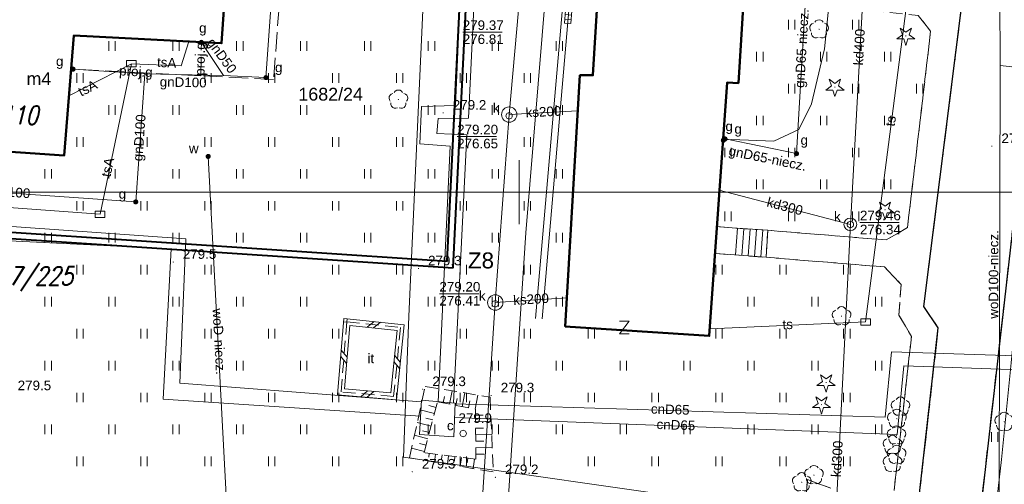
# Model space of a CAD drawing. Extents: x 0 to 6568752, y 0 to 5584302.
# Tile 33 of 74: x 6568411 to 6568488, y 5583977 to 5584013. Entities that reach past the tile are written whole.
import ezdxf
from ezdxf.enums import TextEntityAlignment as Align

# ---------------------------------------------------------------- set-up
doc = ezdxf.new("R2010")
doc.units = 0
doc.header["$PDSIZE"] = 0.75
for name, pattern in [('GAK', [3.5, 2, -0.7, 0.1, -0.7]), ('PRZER2-1', [1.5, 1, -0.5]), ('PRZER3-1', [2, 1.5, -0.5])]:
    doc.linetypes.add(name, pattern=pattern)
doc.layers.get('0').update_dxf_attribs({"linetype": 'CONTINUOUS'})
doc.layers.get('Defpoints').update_dxf_attribs({"linetype": 'CONTINUOUS'})
for name, color, linetype, lineweight in [('alarm', 51, 'CONTINUOUS', 50), ('EGBS', 7, 'CONTINUOUS', 18), ('EGBU', 7, 'CONTINUOUS', 50), ('EGBU_O', 7, 'CONTINUOUS', 50), ('EGDE_O', 7, 'CONTINUOUS', 18), ('GEPPHC', 7, 'CONTINUOUS', 18), ('GUPPRZ_O', 7, 'CONTINUOUS', 18), ('OTDN', 7, 'CONTINUOUS', 18), ('OTKC', 7, 'CONTINUOUS', 18), ('OTKJ', 7, 'CONTINUOUS', 18), ('OTKK', 7, 'CONTINUOUS', 25), ('OTRK', 7, 'CONTINUOUS', 18), ('OTRN', 7, 'CONTINUOUS', 13), ('OTRN_O', 7, 'CONTINUOUS', 13), ('OTWM', 7, 'CONTINUOUS', 18), ('OTZI', 7, 'CONTINUOUS', 18), ('OTZI_O', 7, 'CONTINUOUS', 18), ('OTZT', 7, 'CONTINUOUS', 18), ('ramka sekcji', 7, 'CONTINUOUS', 18), ('siec', 7, 'GAK', 70), ('SUPK', 7, 'CONTINUOUS', 18), ('SUPW', 7, 'CONTINUOUS', 18), ('SUPW_O', 7, 'CONTINUOUS', 18)]:
    doc.layers.add(name, color=color, linetype=linetype, lineweight=lineweight)
for name, color, linetype, lineweight, true_color in [('OTZG', 7, 'CONTINUOUS', 18, 0x008000), ('OTZL', 7, 'CONTINUOUS', 18, 0x008000), ('SUCP', 7, 'CONTINUOUS', 18, 0xd200d2), ('SUCP_O', 7, 'CONTINUOUS', 18, 0xd200d2), ('SUEP', 1, 'CONTINUOUS', 18, 0xff0000), ('SUGP', 7, 'CONTINUOUS', 18, 0xbfbf00), ('SUGP_O', 7, 'CONTINUOUS', 18, 0xbfbf00), ('SUGU', 7, 'CONTINUOUS', 18, 0xbfbf00), ('SUGU_O', 7, 'CONTINUOUS', 18, 0xbfbf00), ('SUGW', 7, 'CONTINUOUS', 18, 0xbfbf00), ('SUGW_O', 7, 'CONTINUOUS', 18, 0xbfbf00), ('SUKK', 7, 'CONTINUOUS', 18, 0x803300), ('SUKP', 7, 'CONTINUOUS', 18, 0x803300), ('SUKP_O', 7, 'CONTINUOUS', 18, 0x803300), ('SUTP', 7, 'CONTINUOUS', 18, 0xff9100), ('SUTP_O', 7, 'CONTINUOUS', 18, 0xff9100), ('SUWP', 5, 'CONTINUOUS', 18, 0x0000ff), ('SUWP_O', 5, 'CONTINUOUS', 18, 0x0000ff), ('SUWW', 5, 'CONTINUOUS', 18, 0x0000ff), ('SUWW_O', 5, 'CONTINUOUS', 18, 0x0000ff)]:
    doc.layers.add(name, color=color, linetype=linetype, lineweight=lineweight, true_color=true_color)
doc.styles.add('Arial', font='arial.ttf')
doc.styles.add('GEO-INFO', font='arial.ttf')
doc.styles.add('UZBROJENIE', font='SIMPLEX.shx', dxfattribs={"width": 0.8, "oblique": 15.00003, "height": 0.9})
doc.dimstyles.get("Standard").update_dxf_attribs({"dimtxt": 0.18, "dimasz": 0.18, "dimexe": 0.18, "dimexo": 0.0625, "dimgap": 0.09, "dimtad": 0, "dimtih": 1, "dimtoh": 1, "dimdec": 4, "dimzin": 0, "dimdsep": 46, "dimtxsty": 'Standard', "dimcen": 0.09, "dimadec": 0, "dimazin": 0, "dimtfac": 1, "dimtdec": 4, "dimtofl": 0, "dimtmove": 0, "dimatfit": 3, "dimfxl": 0, "dimtolj": 1, "dimtzin": 0, "dimarcsym": 0})

# ---------------------------------------------------------------- blocks, each defined once
blk = doc.blocks.new('D_GSPRDL1')
blk.add_hatch(color=0).paths.add_polyline_path([(0, -0.045), (0.013906, -0.042798), (0.02645, -0.036406), (0.036406, -0.02645), (0.042798, -0.013906), (0.045, 0), (0.042798, 0.013906), (0.036406, 0.02645), (0.02645, 0.036406), (0.013906, 0.042798), (0, 0.045), (-0.013906, 0.042798), (-0.02645, 0.036406), (-0.036406, 0.02645), (-0.042798, 0.013906), (-0.045, 0), (-0.042798, -0.013906), (-0.036406, -0.02645), (-0.02645, -0.036406), (-0.013906, -0.042798)])
at = {"color": 0}
for points in [[(-0.635969, -0.134326), (-0.70458, -0.024001), (-0.731429, 0.103115), (-0.713292, 0.231763), (-0.652348, 0.346501), (-0.55591, 0.433559), (-0.435555, 0.482485)], [(-0.324277, 0.563333), (-0.240553, 0.662679), (-0.127956, 0.727494), (0, 0.75), (0.127956, 0.727494), (0.240553, 0.662679), (0.324277, 0.563333)], [(0.435555, 0.482485), (0.55591, 0.433559), (0.652348, 0.346501), (0.713292, 0.231763), (0.731429, 0.103115), (0.70458, -0.024001), (0.635969, -0.134326)], [(-0.068773, -0.646351), (-0.194901, -0.677512), (-0.324092, -0.663766), (-0.440839, -0.606763), (-0.531129, -0.513345), (-0.584125, -0.394725), (-0.593465, -0.265141)], [(0.593465, -0.265141), (0.584125, -0.394725), (0.531129, -0.513345), (0.440839, -0.606763), (0.324092, -0.663766), (0.194901, -0.677512), (0.068773, -0.646351)]]:
    blk.add_lwpolyline(points, dxfattribs=at)
blk = doc.blocks.new('D_GSPRDI1')
blk.add_hatch(color=0).paths.add_polyline_path([(0, -0.045), (0.013906, -0.042798), (0.02645, -0.036406), (0.036406, -0.02645), (0.042798, -0.013906), (0.045, 0), (0.042798, 0.013906), (0.036406, 0.02645), (0.02645, 0.036406), (0.013906, 0.042798), (0, 0.045), (-0.013906, 0.042798), (-0.02645, 0.036406), (-0.036406, 0.02645), (-0.042798, 0.013906), (-0.045, 0), (-0.042798, -0.013906), (-0.036406, -0.02645), (-0.02645, -0.036406), (-0.013906, -0.042798)])
at = {"color": 0}
blk.add_lwpolyline([(0.272471, 0.088531), (0.713338, -0.231778), (0.168396, -0.231778), (0, -0.750048), (-0.168396, -0.231778), (-0.713338, -0.231778), (-0.272471, 0.088531), (-0.440867, 0.606801), (0, 0.286493), (0.440867, 0.606801)], close=True, dxfattribs=at)
blk = doc.blocks.new('D_GSPWPN1')
blk.add_hatch(color=0).paths.add_polyline_path([(-0.045, 0), (-0.043467, -0.011647), (-0.038971, -0.0225), (-0.03182, -0.03182), (-0.0225, -0.038971), (-0.011647, -0.043467), (0, -0.045), (0.011647, -0.043467), (0.0225, -0.038971), (0.03182, -0.03182), (0.038971, -0.0225), (0.043467, -0.011647), (0.045, 0), (0.043467, 0.011647), (0.038971, 0.0225), (0.03182, 0.03182), (0.0225, 0.038971), (0.011647, 0.043467), (0, 0.045), (-0.011647, 0.043467), (-0.0225, 0.038971), (-0.03182, 0.03182), (-0.038971, 0.0225), (-0.043467, 0.011647)])
blk = doc.blocks.new('D_GUPIKP1_3')
at = {"color": 0}
blk.add_lwpolyline([(0.375, -0.25), (-0.375, -0.25), (-0.375, 0.25), (0.375, 0.25)], close=True, dxfattribs=at)
blk = doc.blocks.new('D_GUPIWZ1_1')
at = {"color": 0}
blk.add_lwpolyline([(0, 0.25), (0.064705, 0.241481), (0.125, 0.216506), (0.176777, 0.176777), (0.216506, 0.125), (0.241481, 0.064705), (0.25, 0), (0.241481, -0.064705), (0.216506, -0.125), (0.176777, -0.176777), (0.125, -0.216506), (0.064705, -0.241481), (0, -0.25), (-0.064705, -0.241481), (-0.125, -0.216506), (-0.176777, -0.176777), (-0.216506, -0.125), (-0.241481, -0.064705), (-0.25, 0), (-0.241481, 0.064705), (-0.216506, 0.125), (-0.176777, 0.176777), (-0.125, 0.216506), (-0.064705, 0.241481)], close=True, dxfattribs=at)
blk = doc.blocks.new('D_GUPKKS1')
at = {"color": 0}
blk.add_lwpolyline([(0.5, -0.25), (-0.5, -0.25), (-0.5, 0.25), (0.5, 0.25)], close=True, dxfattribs=at)
for points in [[(-0.175, -0.25), (-0.175, 0.25)], [(0.175, -0.25), (0.175, 0.25)]]:
    blk.add_lwpolyline(points, dxfattribs=at)
blk = doc.blocks.new('D_GUPGZA1')
blk.add_hatch(color=0).paths.add_polyline_path([(-0.2, 0), (-0.193185, -0.051764), (-0.173205, -0.1), (-0.141421, -0.141421), (-0.1, -0.173205), (-0.051764, -0.193185), (0, -0.2), (0.051764, -0.193185), (0.1, -0.173205), (0.141421, -0.141421), (0.173205, -0.1), (0.193185, -0.051764), (0.2, 0), (0.193185, 0.051764), (0.173205, 0.1), (0.141421, 0.141421), (0.1, 0.173205), (0.051764, 0.193185), (0, 0.2), (-0.051764, 0.193185), (-0.1, 0.173205), (-0.141421, 0.141421), (-0.173205, 0.1), (-0.193185, 0.051764)])
blk = doc.blocks.new('D_GUPGUT1')
blk.add_hatch(color=0).paths.add_polyline_path([(-0.2, 0), (-0.193185, -0.051764), (-0.173205, -0.1), (-0.141421, -0.141421), (-0.1, -0.173205), (-0.051764, -0.193185), (0, -0.2), (0.051764, -0.193185), (0.1, -0.173205), (0.141421, -0.141421), (0.173205, -0.1), (0.193185, -0.051764), (0.2, 0), (0.193185, 0.051764), (0.173205, 0.1), (0.141421, 0.141421), (0.1, 0.173205), (0.051764, 0.193185), (0, 0.2), (-0.051764, 0.193185), (-0.1, 0.173205), (-0.141421, 0.141421), (-0.173205, 0.1), (-0.193185, 0.051764)])
blk = doc.blocks.new('D_GUPWZA1')
blk.add_hatch(color=0).paths.add_polyline_path([(-0.2, 0), (-0.193185, -0.051764), (-0.173205, -0.1), (-0.141421, -0.141421), (-0.1, -0.173205), (-0.051764, -0.193185), (0, -0.2), (0.051764, -0.193185), (0.1, -0.173205), (0.141421, -0.141421), (0.173205, -0.1), (0.193185, -0.051764), (0.2, 0), (0.193185, 0.051764), (0.173205, 0.1), (0.141421, 0.141421), (0.1, 0.173205), (0.051764, 0.193185), (0, 0.2), (-0.051764, 0.193185), (-0.1, 0.173205), (-0.141421, 0.141421), (-0.173205, 0.1), (-0.193185, 0.051764)])
blk = doc.blocks.new('D_GEPPHC1')
at = {"color": 0}
blk.add_lwpolyline([(-0.375, 0.5), (0.375, 0.5), (-0.375, -0.5), (0.375, -0.5)], dxfattribs=at)
blk = doc.blocks.new('D_ODTN_1')
at = {"color": 0}
for points in [[(-0.5, -0.25), (0, 0.25)], [(0, -0.25), (0.5, 0.25)]]:
    blk.add_lwpolyline(points, dxfattribs=at)
blk = doc.blocks.new('D_GSLDSO2')
at = {"color": 0}
blk.add_lwpolyline([(0, 0.25), (0, -0.25)], dxfattribs=at)
blk = doc.blocks.new('D_GSSUTR1')
at = {"color": 0}
for points in [[(-0.25666, 0.36165), (-0.25666, -0.38835)], [(0.24334, -0.38835), (0.24334, 0.36165)]]:
    blk.add_lwpolyline(points, dxfattribs=at)
blk = doc.blocks.new('*D45')
at = {"layer": 'Defpoints', "color": 0}
for p in [(6568647.5, 5584150), (6568650, 5584150), (0, 0)]:
    blk.add_point(p, dxfattribs=at)
at = {"layer": 'ramka sekcji', "color": 0, "lineweight": -2}
blk.add_line((6568649.938, 5584150), (6568647.5, 5584150), dxfattribs=at)
at = {"layer": 'ramka sekcji', "color": 0, "insert": (6568644.106, 5584150), "char_height": 0.75, "attachment_point": 5, "style": 'GEO-INFO'}
blk.add_mtext('\\A1;5584150.0000', dxfattribs=at)
blk = doc.blocks.new('*D46')
at = {"layer": 'Defpoints', "color": 0}
for p in [(6568650, 5584152.5), (6568650, 5584150), (0, 0)]:
    blk.add_point(p, dxfattribs=at)
at = {"layer": 'ramka sekcji', "color": 0, "lineweight": -2}
blk.add_line((6568650, 5584150.062), (6568650, 5584152.5), dxfattribs=at)
at = {"layer": 'ramka sekcji', "color": 0, "insert": (6568650, 5584155.896), "char_height": 0.75, "attachment_point": 5, "rotation": 90, "style": 'GEO-INFO'}
blk.add_mtext('\\A1;6568650.0000', dxfattribs=at)

msp = doc.modelspace()

# ---------------------------------------------------------------- linework, layer by layer
at = {"layer": 'EGBS', "linetype": 'Continuous', "lineweight": 18, "elevation": 10.18}
msp.add_lwpolyline([(6568469.47, 5583997.01), (6568469.33, 5583994.9), (6568466.53, 5583995.11), (6568465.3422, 5583995.19785), (6568465.48945, 5583997.2976), (6568466.69, 5583997.2)], close=True, dxfattribs=at)
for points in [[(6568466.9328, 5583995.07979), (6568467.08977, 5583997.17268)], [(6568467.4314, 5583995.04239), (6568467.58861, 5583997.13858)], [(6568467.93, 5583995.005), (6568468.08746, 5583997.10449)], [(6568468.4286, 5583994.96761), (6568468.58631, 5583997.0704)], [(6568468.9272, 5583994.93021), (6568469.08516, 5583997.0363)]]:
    msp.add_lwpolyline(points, dxfattribs=at)
at = {"layer": 'EGBU', "linetype": 'Continuous', "lineweight": 50, "elevation": 10.18}
for points in [[(6568457.96, 5584044.72), (6568458.31, 5584050.79), (6568469.73, 5584050.1), (6568467.17, 5584008.53), (6568466.28, 5584008.57), (6568464.89, 5583988.75), (6568453.62, 5583989.49), (6568454.76, 5584009.14), (6568455.78, 5584009.15)], [(6568396.53, 5584004.09), (6568397.48, 5584015.51), (6568415.39, 5584014.35), (6568416.69, 5584035.57), (6568428.33, 5584034.73), (6568426.72, 5584011.65), (6568415.15381, 5584012.25266), (6568414.4, 5584002.86)]]:
    msp.add_lwpolyline(points, close=True, dxfattribs=at)
at = {"layer": 'GUPPRZ_O', "linetype": 'Continuous', "lineweight": 13, "elevation": 10.8, "flags": 128}
for points in [[(6568445.59833, 5584012.51363), (6568448.67833, 5584012.51363)], [(6568445.15897, 5584004.34863), (6568448.23897, 5584004.34863)], [(6568476.67724, 5583997.62641), (6568479.75724, 5583997.62641)], [(6568443.76929, 5583992.04855), (6568446.84929, 5583992.04855)]]:
    msp.add_lwpolyline(points, dxfattribs=at)
at = {"layer": 'OTDN', "linetype": 'Continuous', "lineweight": 18, "elevation": 10.18}
for points in [[(6568436.30226, 5583990.11523), (6568441.00361, 5583989.6227), (6568440.41416, 5583983.75006), (6568435.79995, 5583984.14204)], [(6568436.75774, 5583989.56477), (6568440.45639, 5583989.1773), (6568439.96584, 5583984.28994), (6568436.34005, 5583984.59796)]]:
    msp.add_lwpolyline(points, close=True, dxfattribs=at)
at = {"layer": 'OTKC', "linetype": 'PRZER2-1', "lineweight": 18, "elevation": 10.18}
for points in [[(6568485.91, 5584024.62), (6568481.67, 5583991.05), (6568482.81, 5583989.38), (6568479.43, 5583959.52)], [(6568479.35, 5583976.64), (6568480.71, 5583988.7), (6568479.73, 5583990.38), (6568479.9, 5583992.78), (6568478.6, 5583994.15), (6568469.33, 5583994.9), (6568469.47, 5583997.01), (6568478.74, 5583996.26), (6568480.4, 5583997.22), (6568482.21, 5584012.59), (6568481.23, 5584013.83)], [(6568472.42, 5583975.54), (6568472.57, 5583977.51), (6568474.39, 5583976.83)]]:
    msp.add_lwpolyline(points, dxfattribs=at)
at = {"layer": 'OTKJ', "linetype": 'PRZER3-1', "lineweight": 18, "elevation": 10.18}
msp.add_lwpolyline([(6568479.43, 5583959.52), (6568482.81, 5583989.38), (6568481.67, 5583991.05), (6568485.91, 5584024.62, 0.1555909), (6568484.5, 5584029.71, -0.10088804), (6568483.12, 5584034.18), (6568483.49, 5584047.4, 0.16990276), (6568482.77, 5584049.61, 0.21782823), (6568480.18, 5584050.99), (6568467.69, 5584052.24), (6568467.61, 5584051.68), (6568458.05, 5584052.25), (6568458.24, 5584055.28), (6568458.36, 5584057.68), (6568460.81, 5584057.54), (6568461.25, 5584063.04), (6568468.42, 5584062.61), (6568469.54, 5584062.52), (6568484.6, 5584061.58), (6568484.2, 5584055.99), (6568486.02, 5584055.87), (6568488.46, 5584052.49)], format="xyb", dxfattribs=at)
msp.add_lwpolyline([(6568491.46, 5584022.01), (6568484.15, 5583957.94)], dxfattribs=at)
at = {"layer": 'OTKK', "linetype": 'Continuous', "lineweight": 25, "elevation": 10.18}
msp.add_lwpolyline([(6568479.43, 5583959.52), (6568482.81, 5583989.38), (6568481.67, 5583991.05), (6568485.91, 5584024.62, 0.1555909), (6568484.5, 5584029.71, -0.10088804), (6568483.12, 5584034.18), (6568483.49, 5584047.4, 0.16990276), (6568482.77, 5584049.61, 0.21782823), (6568480.18, 5584050.99), (6568467.69, 5584052.24), (6568467.61, 5584051.68), (6568458.05, 5584052.25), (6568458.24, 5584055.28), (6568458.36, 5584057.68), (6568460.81, 5584057.54), (6568461.25, 5584063.04), (6568468.42, 5584062.61), (6568469.54, 5584062.52), (6568484.6, 5584061.58), (6568484.2, 5584055.99), (6568486.02, 5584055.87), (6568488.77, 5584055.87)], format="xyb", dxfattribs=at)
msp.add_lwpolyline([(6568491.46, 5584022.01), (6568484.15, 5583957.94), (6568483.98, 5583956.41), (6568482.65, 5583944.47, 0.30093923), (6568486.4, 5583941.41), (6568490.8, 5583941.07), (6568504.52, 5583940.09), (6568516.6, 5583939.33), (6568518.1, 5583939.57), (6568519.45, 5583940.18), (6568520.51, 5583941.04), (6568521.12, 5583942.1), (6568521.54, 5583943.5), (6568521.72, 5583944.8), (6568522.35, 5583954.37), (6568522.99, 5583964.31), (6568524.46, 5583985.77), (6568525.11, 5583995.29), (6568526.69, 5584018.78, 0.3744978), (6568522.95, 5584024.16), (6568495.52, 5584025.94), (6568492.35, 5584024.29)], format="xyb", close=True, dxfattribs=at)
at = {"layer": 'OTRK', "linetype": 'PRZER2-1', "lineweight": 18, "elevation": 10.06}
for points in [[(6568442.66, 5583984.8), (6568447.74, 5583983.96), (6568447.98, 5583978.11), (6568441.43, 5583979.21), (6568442.65785, 5583984.79023)], [(6568443.62, 5583983.59), (6568446.59, 5583983.01), (6568446.63, 5583979.1), (6568442.57, 5583979.61), (6568443.61745, 5583983.58033)]]:
    msp.add_lwpolyline(points, dxfattribs=at)
for points in [[(6568442.66, 5583984.8), (6568447.74, 5583983.96), (6568447.98, 5583978.11), (6568441.43, 5583979.21)], [(6568443.62, 5583983.59), (6568446.59, 5583983.01), (6568446.63, 5583979.1), (6568442.57, 5583979.61)]]:
    msp.add_lwpolyline(points, close=True, dxfattribs=at)
at = {"layer": 'OTRK', "linetype": 'Continuous', "lineweight": 18, "elevation": 10.06}
for points in [[(6568444.55863, 5583983.4067), (6568444.76282, 5583984.45229)], [(6568444.05915, 5583983.50424), (6568444.15983, 5583984.01979)], [(6568445.0581, 5583983.30916), (6568445.16161, 5583983.8392)], [(6568445.55758, 5583983.21162), (6568445.76742, 5583984.28617)], [(6568446.05705, 5583983.11408), (6568446.16339, 5583983.6586)], [(6568446.55653, 5583983.01654), (6568446.77203, 5583984.12006)], [(6568443.37604, 5583982.66528), (6568442.25534, 5583982.96094)], [(6568443.50586, 5583983.15736), (6568442.93533, 5583983.30787)], [(6568443.24622, 5583982.17321), (6568442.69605, 5583982.31835)], [(6568446.59486, 5583982.53522), (6568447.1964, 5583982.54137)], [(6568443.1164, 5583981.68113), (6568442.03643, 5583981.96605)], [(6568442.98659, 5583981.18906), (6568442.45678, 5583981.32883)], [(6568446.60006, 5583982.02633), (6568447.81882, 5583982.0388)], [(6568446.60527, 5583981.51745), (6568447.22248, 5583981.52376)], [(6568442.85677, 5583980.69698), (6568441.81752, 5583980.97116)], [(6568446.61048, 5583981.00857), (6568447.86056, 5583981.02135)], [(6568442.59713, 5583979.71284), (6568441.59861, 5583979.97627)], [(6568442.72695, 5583980.20491), (6568442.21751, 5583980.33931)], [(6568446.61568, 5583980.49968), (6568447.24856, 5583980.50616)], [(6568446.62089, 5583979.9908), (6568447.9023, 5583980.00391)], [(6568442.96942, 5583979.55983), (6568442.932, 5583979.26193)], [(6568443.39689, 5583978.87968), (6568443.47436, 5583979.4964)], [(6568443.9793, 5583979.43297), (6568443.93925, 5583979.11415)], [(6568444.40152, 5583978.71097), (6568444.48424, 5583979.36954)], [(6568444.98919, 5583979.30611), (6568444.94651, 5583978.96636)], [(6568445.40614, 5583978.54225), (6568445.49413, 5583979.24268)], [(6568445.99907, 5583979.17925), (6568445.95376, 5583978.81857)], [(6568446.41077, 5583978.37353), (6568446.50401, 5583979.11583)], [(6568446.62609, 5583979.48191), (6568447.27463, 5583979.48855)]]:
    msp.add_lwpolyline(points, dxfattribs=at)
at = {"layer": 'OTWM', "linetype": 'Continuous', "lineweight": 18, "elevation": 10.06}
for points in [[(6568451.30093, 5583990.12154), (6568455.92093, 5584043.54154)], [(6568451.79907, 5583990.07846), (6568456.41907, 5584043.49846)]]:
    msp.add_lwpolyline(points, dxfattribs=at)
at = {"layer": 'OTZI', "linetype": 'PRZER2-1', "lineweight": 18, "elevation": 10.1}
msp.add_lwpolyline([(6568436.53, 5583989.84), (6568440.73, 5583989.4), (6568440.19, 5583984.02), (6568436.07, 5583984.37)], close=True, dxfattribs=at)
at = {"layer": 'OTZT', "color": 7, "linetype": 'PRZER2-1', "lineweight": 18, "elevation": 10.1}
for points in [[(6568457.96, 5584044.72), (6568455.78, 5584009.15), (6568454.76, 5584009.14), (6568453.62, 5583989.49), (6568464.89, 5583988.75), (6568465.3422, 5583995.19785), (6568466.53, 5583995.11), (6568469.33, 5583994.9), (6568478.6, 5583994.15), (6568479.9, 5583992.78), (6568479.73, 5583990.38), (6568480.71, 5583988.7), (6568479.35, 5583976.64)], [(6568396.53, 5584004.09), (6568414.4, 5584002.86), (6568415.15381, 5584012.25266), (6568426.72, 5584011.65), (6568428.33, 5584034.73)], [(6568474.39, 5583976.83), (6568472.57, 5583977.51), (6568472.42, 5583975.54)]]:
    msp.add_lwpolyline(points, dxfattribs=at)
for points in [[(6568492.35, 5584024.29), (6568503.85, 5584023.57), (6568504.39, 5584021.06), (6568506.51, 5584020.9), (6568504.04, 5583981.61), (6568503.05, 5583981.54), (6568501.71, 5583959.62), (6568513.06, 5583958.91), (6568513.47715, 5583965.46012), (6568514.66, 5583965.47), (6568517.68, 5583965.27), (6568519.68, 5583965.14), (6568520.3, 5583964.56), (6568519.81, 5583957.01), (6568519.05, 5583956.54), (6568484.15, 5583957.94), (6568491.46, 5584022.01)], [(6568467.57336, 5584015.07979), (6568468.71, 5584015.01), (6568471.56, 5584014.81), (6568481.23, 5584013.83), (6568482.21, 5584012.59), (6568480.4, 5583997.22), (6568478.74, 5583996.26), (6568469.47, 5583997.01), (6568466.69, 5583997.2), (6568465.48945, 5583997.2976), (6568466.28, 5584008.57), (6568467.17, 5584008.53)], [(6568436.53, 5583989.84), (6568440.73, 5583989.4), (6568440.19, 5583984.02), (6568436.07, 5583984.37)]]:
    msp.add_lwpolyline(points, close=True, dxfattribs=at)
at = {"layer": 'ramka sekcji'}
for p, q in [((6568450, 5584000), (6568450, 5584002.5)), ((6568676.7409, 5584000), (6568400, 5584000)), ((6568450, 5584000), (6568447.5, 5584000)), ((6568450, 5584000), (6568450, 5583997.5)), ((6568450, 5584000), (6568452.5, 5584000))]:
    msp.add_line(p, q, dxfattribs=at)
at = {"layer": 'siec', "linetype": 'ByBlock', "lineweight": 40}
for p, q in [((6568444.3839, 5583994.60146), (6568449.1148, 5584090.92644)), ((6568444.8496, 5583994.06937), (6568449.5805, 5584090.39435)), ((6568362.1417, 5584000.07329), (6568444.3839, 5583994.60146)), ((6568362.6074, 5583999.5412), (6568444.8496, 5583994.06937))]:
    msp.add_line(p, q, dxfattribs=at)
at = {"layer": 'SUCP', "linetype": 'Continuous', "lineweight": 18, "elevation": 10.14}
for points in [[(6568443.67759, 5583983.5973), (6568444.60792, 5584003.60668), (6568442.23031, 5584003.78912), (6568442.37542, 5584006.71277), (6568445.02385, 5584006.77743), (6568447.76431, 5584069.6426), (6568445.65005, 5584069.72503), (6568445.82244, 5584073.37558), (6568448.23829, 5584073.32442), (6568448.83942, 5584089.2927)], [(6568444.86243, 5583983.49634), (6568445.90621, 5584004.4756), (6568443.55985, 5584004.59751), (6568443.66659, 5584005.75548), (6568446.04145, 5584005.78609), (6568449.17754, 5584070.73059), (6568447.00832, 5584070.81245), (6568447.07333, 5584072.15733), (6568449.07717, 5584072.12825), (6568449.94877, 5584089.2063)], [(6568394.82918, 5583998.40425), (6568423.93706, 5583996.3475), (6568423.44804, 5583985.04039), (6568442.35353, 5583983.57885)], [(6568394.81398, 5583996.94923), (6568422.79053, 5583995.56819), (6568422.16309, 5583983.80732), (6568442.28778, 5583982.47832)], [(6568445.00521, 5583983.43518), (6568478.65877, 5583982.40019), (6568479.14137, 5583987.49111), (6568504.35917, 5583986.68694)], [(6568444.95886, 5583982.36863), (6568479.58999, 5583981.04306), (6568480.10032, 5583986.40728), (6568504.28975, 5583985.58281)]]:
    msp.add_lwpolyline(points, dxfattribs=at)
at = {"layer": 'SUEP', "linetype": 'Continuous', "lineweight": 18, "elevation": 10.14}
for points in [[(6568461.96392, 5584050.56923), (6568462.1777, 5584051.59338), (6568455.34395, 5584051.84535), (6568453.40597, 5584031.5088), (6568450.53309, 5583996.80907), (6568448.53546, 5583966.36094), (6568408.78897, 5583972.06926), (6568392.59187, 5583974.08072), (6568365.19254, 5583976.97792)], [(6568444.01192, 5584047.82702), (6568441.38542, 5583990.29269), (6568440.95352, 5583979.26726), (6568466.45054, 5583975.60951), (6568466.39316, 5583974.00964), (6568466.2272, 5583973.46246), (6568467.21386, 5583948.20619), (6568536.11292, 5583940.91441), (6568541.52968, 5583940.57618), (6568547.44455, 5583941.31845), (6568547.39903, 5583950.90062), (6568548.75489, 5583954.02615)], [(6568489.97288, 5583999.37746), (6568489.36683, 5583995.26633), (6568488.5079, 5583986.64558), (6568487.7444, 5583979.07715), (6568485.36304, 5583958.22483), (6568484.202, 5583952.45002), (6568483.87665, 5583948.2583), (6568490.93668, 5583947.54838), (6568500.89697, 5583947.02164), (6568501.6896, 5583945.31919)]]:
    msp.add_lwpolyline(points, dxfattribs=at)
at = {"layer": 'SUGP', "linetype": 'PRZER3-1', "lineweight": 18, "elevation": 10.14}
for points in [[(6568443.88641, 5584066.51975), (6568443.72414, 5584062.22925), (6568443.21709, 5584048.83953), (6568433.04301, 5584038.55306), (6568432.86106, 5584036.14952), (6568431.82595, 5584022.47563), (6568430.79083, 5584008.80175), (6568425.09346, 5584009.09886)], [(6568425.09346, 5584009.09886), (6568425.14757, 5584011.73193)], [(6568425.09346, 5584009.09886), (6568414.94353, 5584009.63256)]]:
    msp.add_lwpolyline(points, dxfattribs=at)
at = {"layer": 'SUGP', "linetype": 'Continuous', "lineweight": 18, "elevation": 10.14}
for points in [[(6568443.09135, 5584062.13219), (6568442.91103, 5584049.74296), (6568432.31396, 5584038.82759), (6568430.19977, 5584008.96016), (6568426.86624, 5584009.13821), (6568420.71721, 5584009.26097), (6568420.00537, 5583999.23606), (6568399.8317, 5584000.64916), (6568398.79, 5584000.83), (6568378.45287, 5584002.14573), (6568369.70734, 5584002.75806), (6568368.25098, 5584002.86003), (6568324.94601, 5584006.99931), (6568325.04379, 5584016.05039)], [(6568474.37, 5584021.35), (6568474.6, 5584018.22), (6568473.9, 5584011.2), (6568472.89, 5584006.92), (6568471.9, 5584004.91), (6568469.93, 5584003.98), (6568466.62, 5584004.13), (6568466.27, 5584004.09)], [(6568472.69103, 5584019.47132), (6568471.71245, 5584003.01175), (6568466.12, 5584004.16)], [(6568426.86624, 5584009.13821), (6568425.14688, 5584011.71853)], [(6568420.71721, 5584009.26097), (6568415.1, 5584009.62)], [(6568466.27, 5584004.09), (6568465.99, 5584004.06)]]:
    msp.add_lwpolyline(points, dxfattribs=at)
at = {"layer": 'SUKP', "linetype": 'Continuous', "lineweight": 18, "elevation": 10.14}
for points in [[(6568475.92724, 5583997.47087), (6568477.46079, 5584025.21789), (6568478.122, 5584037.99462), (6568478.85475, 5584047.16751), (6568493.64703, 5584044.91271), (6568504.50909, 5584043.26259), (6568515.26399, 5584041.39106), (6568526.1644, 5584039.77518), (6568539.29717, 5584037.40052), (6568557.51513, 5584034.18498)], [(6568452.3056, 5584042.0096), (6568450.97527, 5584028.98349), (6568449.9658, 5584014.23627), (6568449.23205, 5584006.06716), (6568448.14265, 5583991.36195), (6568445.77966, 5583955.21846)], [(6568454.59825, 5584006.35195), (6568449.23205, 5584006.06716)], [(6568465.65216, 5584000.16574), (6568475.92724, 5583997.47087)], [(6568473.35371, 5583941.09358), (6568474.01551, 5583959.02734), (6568475.92724, 5583997.47087)], [(6568453.74971, 5583991.72584), (6568448.14265, 5583991.36195)]]:
    msp.add_lwpolyline(points, dxfattribs=at)
at = {"layer": 'SUPK', "linetype": 'Continuous', "lineweight": 18, "elevation": 10.14}
for points in [[(6568449.23205, 5584005.46716, -1), (6568449.23205, 5584006.66716, -1)], [(6568475.92724, 5583996.97087, -1), (6568475.92724, 5583997.97087, -1)], [(6568448.14265, 5583990.76195, -1), (6568448.14265, 5583991.96195, -1)]]:
    msp.add_lwpolyline(points, format="xyb", close=True, dxfattribs=at)
msp.add_lwpolyline([(6568445.00733, 5583983.48399), (6568442.36134, 5583983.70946), (6568442.20115, 5583981.02847), (6568444.89286, 5583980.85007)], close=True, dxfattribs=at)
at = {"layer": 'SUTP', "linetype": 'Continuous', "lineweight": 18, "elevation": 10.14}
for points in [[(6568481.1932, 5584021.25504), (6568477.12486, 5583989.84116)], [(6568419.67, 5584010.05), (6568423.56245, 5584009.89258), (6568424.17023, 5584011.78286)], [(6568375.40989, 5584000.51141), (6568394.02807, 5583999.98126), (6568417.21182, 5583998.26984), (6568419.67, 5584010.05)], [(6568414.77564, 5584007.54057), (6568419.67, 5584010.05)], [(6568464.92848, 5583989.29874), (6568477.12486, 5583989.84116)]]:
    msp.add_lwpolyline(points, dxfattribs=at)
at = {"layer": 'SUWP', "linetype": 'Continuous', "lineweight": 18, "elevation": 10.14}
for points in [[(6568487.62073, 5584015.3682), (6568487.65573, 5584009.91256), (6568487.52, 5583955.8), (6568487.45, 5583955.37), (6568487.48, 5583955.32)], [(6568487.65573, 5584009.91256), (6568505.69146, 5584007.87963)], [(6568425.67848, 5584002.79645), (6568427.21846, 5583973.81621), (6568414.65681, 5583974.54188)]]:
    msp.add_lwpolyline(points, dxfattribs=at)

# ---------------------------------------------------------------- block references
at = {"layer": 'GEPPHC', "linetype": 'Continuous', "lineweight": 18}
msp.add_blockref('D_GEPPHC1', (6568458.24772, 5583989.40023, 10.24), dxfattribs=at)
at = {"layer": 'OTDN', "linetype": 'Continuous', "lineweight": 18}
for name, p, rotation in [('D_GSLDSO2', (6568436.53, 5583989.84, 10.18), 85.19301809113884), ('D_GSLDSO2', (6568436.53, 5583989.84, 10.18), 354.0194004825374), ('D_ODTN_1', (6568438.63, 5583989.62, 10.18), 354.0194004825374), ('D_ODTN_1', (6568438.63, 5583989.62, 10.18), 354.0194004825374), ('D_ODTN_1', (6568436.3, 5583987.105, 10.18), 85.19301809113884), ('D_ODTN_1', (6568436.3, 5583987.105, 10.18), 85.19301809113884), ('D_ODTN_1', (6568440.46, 5583986.71, 10.18), 264.268318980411), ('D_ODTN_1', (6568440.46, 5583986.71, 10.18), 264.268318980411), ('D_ODTN_1', (6568438.13, 5583984.195, 10.18), 175.1442984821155), ('D_ODTN_1', (6568438.13, 5583984.195, 10.18), 175.1442984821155)]:
    msp.add_blockref(name, p, dxfattribs=dict(at, rotation=rotation))
at = {"layer": 'OTRN', "linetype": 'Continuous', "lineweight": 13}
for p in [(6568444.07, 5584006.2, 10.08), (6568487, 5584003.59, 10.08), (6568422.94, 5583994.53, 10.08), (6568442.13, 5583994.02, 10.08), (6568442.47, 5583984.57, 10.08), (6568447.82, 5583984.08, 10.08), (6568444.51, 5583981.69, 10.08), (6568441.65, 5583978.12, 10.08), (6568448.15, 5583977.68, 10.08)]:
    msp.add_blockref('D_GSPWPN1', p, dxfattribs=at)
at = {"layer": 'OTZG', "linetype": 'Continuous', "lineweight": 18}
for p in [(6568480.27, 5584012.22, 10.12), (6568474.72, 5584008.22, 10.12), (6568478.64, 5583998.62, 10.12), (6568474.03, 5583985.1, 10.12), (6568473.67, 5583983.37, 10.12)]:
    msp.add_blockref('D_GSPRDI1', p, dxfattribs=at)
at = {"layer": 'OTZL', "linetype": 'Continuous', "lineweight": 18}
for p in [(6568473.48, 5584012.74, 10.12), (6568440.56, 5584007.24, 10.12), (6568475.24, 5583990.29, 10.12), (6568479.85, 5583983.22, 10.12), (6568479.57, 5583982.27, 10.12), (6568487.97, 5583982.03, 10.12), (6568479.54, 5583980.97, 10.12), (6568479.23, 5583980.22, 10.12), (6568479.55, 5583979.45, 10.12), (6568479.23, 5583978.82, 10.12), (6568473.08, 5583977.86, 10.12), (6568472.12, 5583977.3, 10.12)]:
    msp.add_blockref('D_GSPRDL1', p, dxfattribs=at)
at = {"layer": 'OTZT', "color": 7, "linetype": 'Continuous', "lineweight": 18}
for p in [(6568471.34973, 5584013.1168, 10.1), (6568476.34973, 5584013.1168, 10.1), (6568418.16, 5584011.44306, 10.1), (6568423.16, 5584011.44306, 10.1), (6568428.16, 5584011.44306, 10.1), (6568433.16, 5584011.44306, 10.1), (6568438.16, 5584011.44306, 10.1), (6568443.16, 5584011.44306, 10.1), (6568448.16, 5584011.44306, 10.1), (6568453.16, 5584011.44306, 10.1), (6568468.84973, 5584010.6168, 10.1), (6568473.84973, 5584010.6168, 10.1), (6568478.84973, 5584010.6168, 10.1), (6568415.66, 5584008.94306, 10.1), (6568420.66, 5584008.94306, 10.1), (6568425.66, 5584008.94306, 10.1), (6568430.66, 5584008.94306, 10.1), (6568435.66, 5584008.94306, 10.1), (6568440.66, 5584008.94306, 10.1), (6568445.66, 5584008.94306, 10.1), (6568450.66, 5584008.94306, 10.1), (6568471.34973, 5584008.1168, 10.1), (6568476.34973, 5584008.1168, 10.1), (6568481.34973, 5584008.1168, 10.1), (6568418.16, 5584006.44306, 10.1), (6568423.16, 5584006.44306, 10.1), (6568428.16, 5584006.44306, 10.1), (6568433.16, 5584006.44306, 10.1), (6568438.16, 5584006.44306, 10.1), (6568443.16, 5584006.44306, 10.1), (6568448.16, 5584006.44306, 10.1), (6568453.16, 5584006.44306, 10.1), (6568468.84973, 5584005.6168, 10.1), (6568473.84973, 5584005.6168, 10.1), (6568478.84973, 5584005.6168, 10.1), (6568415.66, 5584003.94306, 10.1), (6568420.66, 5584003.94306, 10.1), (6568425.66, 5584003.94306, 10.1), (6568430.66, 5584003.94306, 10.1), (6568435.66, 5584003.94306, 10.1), (6568440.66, 5584003.94306, 10.1), (6568445.66, 5584003.94306, 10.1), (6568450.66, 5584003.94306, 10.1), (6568466.34973, 5584003.1168, 10.1), (6568471.34973, 5584003.1168, 10.1), (6568476.34973, 5584003.1168, 10.1), (6568413.16, 5584001.44306, 10.1), (6568418.16, 5584001.44306, 10.1), (6568423.16, 5584001.44306, 10.1), (6568428.16, 5584001.44306, 10.1), (6568433.16, 5584001.44306, 10.1), (6568438.16, 5584001.44306, 10.1), (6568443.16, 5584001.44306, 10.1), (6568448.16, 5584001.44306, 10.1), (6568453.16, 5584001.44306, 10.1), (6568468.84973, 5584000.6168, 10.1), (6568473.84973, 5584000.6168, 10.1), (6568478.84973, 5584000.6168, 10.1), (6568415.66, 5583998.94306, 10.1), (6568420.66, 5583998.94306, 10.1), (6568425.66, 5583998.94306, 10.1), (6568430.66, 5583998.94306, 10.1), (6568435.66, 5583998.94306, 10.1), (6568440.66, 5583998.94306, 10.1), (6568445.66, 5583998.94306, 10.1), (6568450.66, 5583998.94306, 10.1), (6568466.34973, 5583998.1168, 10.1), (6568471.34973, 5583998.1168, 10.1), (6568476.34973, 5583998.1168, 10.1), (6568413.16, 5583996.44306, 10.1), (6568418.16, 5583996.44306, 10.1), (6568423.16, 5583996.44306, 10.1), (6568428.16, 5583996.44306, 10.1), (6568433.16, 5583996.44306, 10.1), (6568438.16, 5583996.44306, 10.1), (6568443.16, 5583996.44306, 10.1), (6568448.16, 5583996.44306, 10.1), (6568453.16, 5583996.44306, 10.1), (6568415.66, 5583993.94306, 10.1), (6568420.66, 5583993.94306, 10.1), (6568425.66, 5583993.94306, 10.1), (6568430.66, 5583993.94306, 10.1), (6568435.66, 5583993.94306, 10.1), (6568440.66, 5583993.94306, 10.1), (6568445.66, 5583993.94306, 10.1), (6568450.66, 5583993.94306, 10.1), (6568465.66, 5583993.94306, 10.1), (6568470.66, 5583993.94306, 10.1), (6568475.66, 5583993.94306, 10.1), (6568413.16, 5583991.44306, 10.1), (6568418.16, 5583991.44306, 10.1), (6568423.16, 5583991.44306, 10.1), (6568428.16, 5583991.44306, 10.1), (6568433.16, 5583991.44306, 10.1), (6568438.16, 5583991.44306, 10.1), (6568443.16, 5583991.44306, 10.1), (6568448.16, 5583991.44306, 10.1), (6568453.16, 5583991.44306, 10.1), (6568468.16, 5583991.44306, 10.1), (6568473.16, 5583991.44306, 10.1), (6568478.16, 5583991.44306, 10.1), (6568415.66, 5583988.94306, 10.1), (6568420.66, 5583988.94306, 10.1), (6568425.66, 5583988.94306, 10.1), (6568430.66, 5583988.94306, 10.1), (6568435.66, 5583988.94306, 10.1), (6568445.66, 5583988.94306, 10.1), (6568450.66, 5583988.94306, 10.1), (6568455.66, 5583988.94306, 10.1), (6568465.66, 5583988.94306, 10.1), (6568470.66, 5583988.94306, 10.1), (6568475.66, 5583988.94306, 10.1), (6568413.16, 5583986.44306, 10.1), (6568418.16, 5583986.44306, 10.1), (6568423.16, 5583986.44306, 10.1), (6568428.16, 5583986.44306, 10.1), (6568433.16, 5583986.44306, 10.1), (6568443.16, 5583986.44306, 10.1), (6568448.16, 5583986.44306, 10.1), (6568453.16, 5583986.44306, 10.1), (6568458.16, 5583986.44306, 10.1), (6568463.16, 5583986.44306, 10.1), (6568468.16, 5583986.44306, 10.1), (6568473.16, 5583986.44306, 10.1), (6568478.16, 5583986.44306, 10.1), (6568415.66, 5583983.94306, 10.1), (6568420.66, 5583983.94306, 10.1), (6568425.66, 5583983.94306, 10.1), (6568430.66, 5583983.94306, 10.1), (6568435.66, 5583983.94306, 10.1), (6568440.66, 5583983.94306, 10.1), (6568445.66, 5583983.94306, 10.1), (6568450.66, 5583983.94306, 10.1), (6568455.66, 5583983.94306, 10.1), (6568460.66, 5583983.94306, 10.1), (6568465.66, 5583983.94306, 10.1), (6568470.66, 5583983.94306, 10.1), (6568475.66, 5583983.94306, 10.1), (6568413.16, 5583981.44306, 10.1), (6568418.16, 5583981.44306, 10.1), (6568423.16, 5583981.44306, 10.1), (6568428.16, 5583981.44306, 10.1), (6568433.16, 5583981.44306, 10.1), (6568438.16, 5583981.44306, 10.1), (6568443.16, 5583981.44306, 10.1), (6568448.16, 5583981.44306, 10.1), (6568453.16, 5583981.44306, 10.1), (6568458.16, 5583981.44306, 10.1), (6568463.16, 5583981.44306, 10.1), (6568468.16, 5583981.44306, 10.1), (6568473.16, 5583981.44306, 10.1), (6568478.16, 5583981.44306, 10.1), (6568487.225, 5583980.85811, 10.1), (6568415.66, 5583978.94306, 10.1), (6568420.66, 5583978.94306, 10.1), (6568425.66, 5583978.94306, 10.1), (6568430.66, 5583978.94306, 10.1), (6568435.66, 5583978.94306, 10.1), (6568440.66, 5583978.94306, 10.1), (6568445.66, 5583978.94306, 10.1), (6568450.66, 5583978.94306, 10.1), (6568455.66, 5583978.94306, 10.1), (6568460.66, 5583978.94306, 10.1), (6568465.66, 5583978.94306, 10.1), (6568470.66, 5583978.94306, 10.1), (6568475.66, 5583978.94306, 10.1)]:
    msp.add_blockref('D_GSSUTR1', p, dxfattribs=at)
at = {"layer": 'SUGU', "linetype": 'Continuous', "lineweight": 18}
for p in [(6568430.19977, 5584008.96016, 10.16), (6568471.71245, 5584003.01175, 10.16), (6568420.00537, 5583999.23606, 10.16)]:
    msp.add_blockref('D_GUPGUT1', p, dxfattribs=at)
at = {"layer": 'SUGW', "linetype": 'Continuous', "lineweight": 18}
for p in [(6568425.14688, 5584011.71853, 10.16), (6568415.1, 5584009.62, 10.16), (6568465.99, 5584004.06, 10.16), (6568466.12, 5584004.16, 10.16)]:
    msp.add_blockref('D_GUPGZA1', p, dxfattribs=at)
at = {"layer": 'SUKK', "linetype": 'Continuous', "lineweight": 18, "rotation": 85.7258035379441}
msp.add_blockref('D_GUPKKS1', (6568453.85, 5584013.7, 10.16), dxfattribs=at)
at = {"layer": 'SUPK', "linetype": 'Continuous', "lineweight": 18}
for p in [(6568419.67, 5584010.05, 10.16), (6568417.21182, 5583998.26984, 10.16), (6568477.12486, 5583989.84116, 10.16)]:
    msp.add_blockref('D_GUPIKP1_3', p, dxfattribs=at)
at = {"layer": 'SUPW', "linetype": 'Continuous', "lineweight": 18}
for p in [(6568449.2258, 5584005.96735, 10.18), (6568475.92724, 5583997.47087, 10.18), (6568448.13526, 5583991.26223, 10.18), (6568445.63, 5583981.11, 10.18)]:
    msp.add_blockref('D_GUPIWZ1_1', p, dxfattribs=at)
at = {"layer": 'SUWW', "linetype": 'Continuous', "lineweight": 18}
msp.add_blockref('D_GUPWZA1', (6568425.67848, 5584002.79645, 10.16), dxfattribs=at)

# ---------------------------------------------------------------- texts
at = {"layer": 'alarm', "color": 0, "lineweight": 30, "style": 'UZBROJENIE', "oblique": 15.00003, "width": 0.8}
for s, p in [('42,4/110', (6568404.85729, 5584005.2977)), ('139,7/225', (6568406.59703, 5583992.71889, 10.18))]:
    msp.add_text(s, height=1.44, dxfattribs=at).set_placement(p)
at = {"layer": 'alarm', "color": 0, "linetype": 'Continuous', "lineweight": 30, "style": 'GEO-INFO'}
msp.add_text('Z8', height=1.25, dxfattribs=at).set_placement((6568447.02523, 5583994.65627, -9.52), align=Align.MIDDLE)
at = {"layer": 'EGBU_O', "linetype": 'Continuous', "lineweight": 0, "style": 'Arial'}
msp.add_text('m4', height=1, dxfattribs=at).set_placement((6568412.43, 5584008.37521, 10.8), align=Align.CENTER)
at = {"layer": 'EGDE_O', "linetype": 'Continuous', "style": 'Arial'}
msp.add_text('1682/24', height=1, dxfattribs=at).set_placement((6568435.2599, 5584007.16155, 10.8), align=Align.CENTER)
at = {"layer": 'GUPPRZ_O', "linetype": 'Continuous', "lineweight": 0, "style": 'Arial'}
for s, p in [('279.37', (6568445.59833, 5584012.68613, 10.8)), ('276.81', (6568445.59833, 5584011.59113, 10.8)), ('279.20', (6568445.15897, 5584004.52113, 10.8)), ('276.65', (6568445.15897, 5584003.42613, 10.8)), ('279.46', (6568476.67724, 5583997.79891, 10.8)), ('276.34', (6568476.67724, 5583996.70391, 10.8)), ('279.20', (6568443.76929, 5583992.22105, 10.8)), ('276.41', (6568443.76929, 5583991.12605, 10.8))]:
    msp.add_text(s, height=0.75, dxfattribs=at).set_placement(p)
at = {"layer": 'OTRN_O', "linetype": 'Continuous', "lineweight": 0, "style": 'Arial'}
for s, p in [('279.2', (6568444.82, 5584006.45, 10.8)), ('279.2', (6568487.75, 5584003.84, 10.8)), ('279.5', (6568423.69, 5583994.78, 10.8)), ('279.3', (6568442.88, 5583994.27, 10.8)), ('279.5', (6568410.77, 5583984.5, 10.8)), ('279.3', (6568443.22, 5583984.82, 10.8)), ('279.3', (6568448.57, 5583984.33, 10.8)), ('279.9', (6568445.26, 5583981.94, 10.8)), ('279.3', (6568442.4, 5583978.37, 10.8)), ('279.2', (6568448.9, 5583977.93, 10.8))]:
    msp.add_text(s, height=0.75, dxfattribs=at).set_placement(p)
at = {"layer": 'OTZI_O', "linetype": 'Continuous', "lineweight": 0, "style": 'Arial'}
msp.add_text('it', height=0.75, dxfattribs=at).set_placement((6568438.4, 5583986.6146, 10.8), align=Align.CENTER)
at = {"layer": 'SUCP_O', "linetype": 'Continuous', "lineweight": 0, "style": 'Arial'}
for rotation, p in [(358.2384629, (6568461.82297, 5583982.62434, 10.8)), (357.807971, (6568462.2632, 5583981.41258, 10.8))]:
    msp.add_text('cnD65', height=0.75, rotation=rotation, dxfattribs=at).set_placement(p, align=Align.CENTER)
at = {"layer": 'SUGP_O', "linetype": 'Continuous', "lineweight": 0, "style": 'Arial'}
for s, rotation, p in [('gnD65-niecz.', 86.5975542, (6568472.4947, 5584011.22412, 10.8)), ('proj.g', 88.8226386, (6568425.41393, 5584010.40936, 10.8)), ('gnD50', 306.3113971, (6568426.44851, 5584010.45245, 10.8)), ('proj.g', 356.9900586, (6568420.00309, 5584009.07263, 10.8)), ('gnD100', 358.8563029, (6568423.71575, 5584008.22766, 10.8)), ('gnD100', 85.9384137, (6568420.65403, 5584004.22773, 10.8)), ('gnD65-niecz.', 348.3971999, (6568469.38002, 5584002.27265, 10.8)), ('gnD100', 355.9931626, (6568409.89803, 5583999.64985, 10.8))]:
    msp.add_text(s, height=0.75, rotation=rotation, dxfattribs=at).set_placement(p, align=Align.CENTER)
at = {"layer": 'SUGU_O', "linetype": 'Continuous', "lineweight": 0, "style": 'Arial'}
for p in [(6568431.48884, 5584009.39184, 10.8), (6568472.61025, 5584003.70096, 10.8), (6568419.25537, 5583999.48606, 10.8)]:
    msp.add_text('g', height=0.75, dxfattribs=at).set_placement(p, align=Align.RIGHT)
at = {"layer": 'SUGW_O', "linetype": 'Continuous', "lineweight": 0, "style": 'Arial'}
for p in [(6568425.54813, 5584012.47645, 10.8), (6568414.35, 5584009.87, 10.8), (6568466.73468, 5584004.77795, 10.8), (6568467.43629, 5584004.56946, 10.8)]:
    msp.add_text('g', height=0.75, dxfattribs=at).set_placement(p, align=Align.RIGHT)
at = {"layer": 'SUKP_O', "linetype": 'Continuous', "lineweight": 0, "style": 'Arial'}
for s, rotation, p in [('kd400', 86.8365289, (6568476.98705, 5584011.32818, 10.8)), ('ks200', 3.0379488, (6568451.9307, 5584005.91649, 10.8)), ('kd300', 345.3038969, (6568470.71525, 5583998.53443, 10.8)), ('ks200', 3.7131813, (6568450.96519, 5583991.25103, 10.8)), ('kd300', 86.8708438, (6568475.25747, 5583979.10245, 10.8))]:
    msp.add_text(s, height=0.75, rotation=rotation, dxfattribs=at).set_placement(p, align=Align.CENTER)
at = {"layer": 'SUPW_O', "linetype": 'Continuous', "lineweight": 0, "style": 'Arial'}
for s, p in [('k', (6568448.4758, 5584006.21735, 10.8)), ('k', (6568475.17724, 5583997.72087, 10.8)), ('k', (6568447.38526, 5583991.51223, 10.8)), ('c', (6568444.88, 5583981.36, 10.8))]:
    msp.add_text(s, height=0.75, dxfattribs=at).set_placement(p, align=Align.RIGHT)
at = {"layer": 'SUTP_O', "linetype": 'Continuous', "lineweight": 0, "style": 'Arial'}
for s, rotation, p in [('tsA', 357.6840306, (6568422.41544, 5584009.7668, 10.8)), ('tsA', 27.1450469, (6568416.41045, 5584007.80713, 10.8)), ('ts', 82.6208269, (6568479.45008, 5584005.51041, 10.8)), ('tsA', 78.2131692, (6568418.17476, 5584001.86943, 10.8)), ('ts', 2.5464757, (6568471.03971, 5583989.27676, 10.8))]:
    msp.add_text(s, height=0.75, rotation=rotation, dxfattribs=at).set_placement(p, align=Align.CENTER)
at = {"layer": 'SUWP_O', "linetype": 'Continuous', "lineweight": 0, "style": 'Arial'}
for s, rotation, p in [('woD100-niecz.', 89.8562921, (6568487.5057, 5583993.55582, 10.8)), ('woD-niecz.', 273.0417949, (6568426.1554, 5583988.29076, 10.8))]:
    msp.add_text(s, height=0.75, rotation=rotation, dxfattribs=at).set_placement(p, align=Align.CENTER)
at = {"layer": 'SUWW_O', "linetype": 'Continuous', "lineweight": 0, "style": 'Arial'}
msp.add_text('w', height=0.75, dxfattribs=at).set_placement((6568424.92848, 5584003.04645, 10.8), align=Align.RIGHT)

# ---------------------------------------------------------------- dimensions: what is measured, and where the dimension line sits
at = {"layer": 'ramka sekcji'}
for offset, dtype, picture, middle in [((0, 2.5), 1, '*D46', (6568650, 5584155.8956787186)), ((-2.5, 0), 0, '*D45', (6568644.1063676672, 5584150))]:
    dim = msp.add_ordinate_dim(feature_location=(6568650, 5584150), offset=offset, dtype=dtype, origin=(0, 0), dimstyle='Standard', override={"dimtxt": 0.75, "dimtxsty": 'GEO-INFO'}, dxfattribs=at)
    dim.commit()
    dim.dimension.update_dxf_attribs({"geometry": picture, "text_midpoint": middle})

doc.saveas('drawing.dxf')
